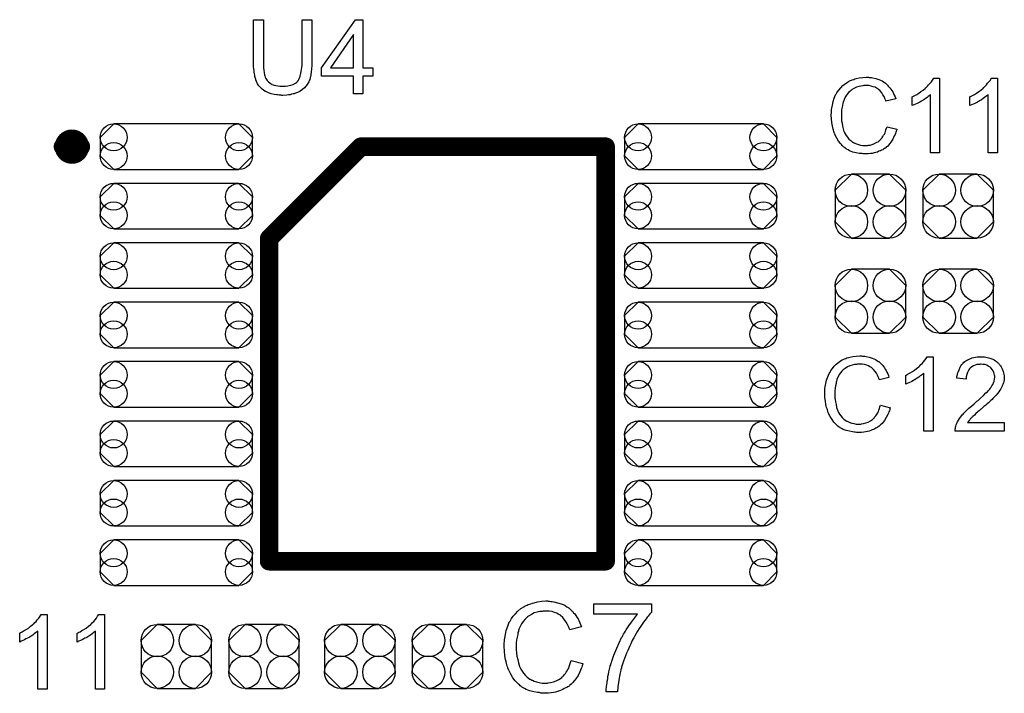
# Model space of a CAD drawing. Extents: x -0.07 to 0.95, y -0.15 to 2.1.
# Tile 9 of 16: x 0.27 to 0.69, y 0.44 to 0.73. Entities that reach past the tile are written whole.
import ezdxf

# ---------------------------------------------------------------- set-up
doc = ezdxf.new("R2010")
doc.units = 0
doc.layers.get('0').update_dxf_attribs({"linetype": 'CONTINUOUS'})
doc.layers.add('gto', color=2, linetype='CONTINUOUS')
doc.layers.add('gts', color=1, linetype='CONTINUOUS')

# ---------------------------------------------------------------- blocks, each defined once
blk = doc.blocks.new('D10')
at = {"const_width": 0.00395}
blk.add_lwpolyline([(-0.001975, 0, 1), (0.001975, 0, 1)], format="xyb", close=True, dxfattribs=at)
blk = doc.blocks.new('D14')
at = {"const_width": 0.004}
blk.add_lwpolyline([(-0.002, 0, 1), (0.002, 0, 1)], format="xyb", close=True, dxfattribs=at)
blk = doc.blocks.new('D35')
blk.add_lwpolyline([(-0.0152, 0.0068), (-0.0152, -0.0068), (-0.0082, -0.0138), (0.0082, -0.0138), (0.0152, -0.0068), (0.0152, 0.0068), (0.0082, 0.0138), (-0.0082, 0.0138)], close=True)
for centre in [(-0.0082, 0.0068), (0.0082, 0.0068), (-0.0082, -0.0068), (0.0082, -0.0068)]:
    blk.add_circle(centre, 0.007)
blk = doc.blocks.new('D43')
blk.add_lwpolyline([(0.027, 0.0098), (-0.027, 0.0098), (-0.0328, 0.004), (-0.0328, -0.004), (-0.027, -0.0098), (0.027, -0.0098), (0.0328, -0.004), (0.0328, 0.004)], close=True)
for centre in [(-0.027, 0.004), (0.027, 0.004), (-0.027, -0.004), (0.027, -0.004)]:
    blk.add_circle(centre, 0.0058)

msp = doc.modelspace()

# ---------------------------------------------------------------- linework, layer by layer
at = {"layer": 'gto', "color": 2}
for points in [[(0.3954, 0.7158), (0.3954, 0.7157), (0.3954, 0.7156), (0.3954, 0.7153), (0.3954, 0.715), (0.3954, 0.7146), (0.3954, 0.7141), (0.3953, 0.7136), (0.3953, 0.713), (0.3951, 0.7118), (0.395, 0.7105), (0.3947, 0.7092), (0.3945, 0.7086), (0.3943, 0.7081), (0.3943, 0.708), (0.3943, 0.7079), (0.3942, 0.7078), (0.3941, 0.7076), (0.3938, 0.7071), (0.3934, 0.7064), (0.3928, 0.7057), (0.3922, 0.705), (0.3914, 0.7042), (0.3903, 0.7035), (0.3903, 0.7035), (0.3902, 0.7034), (0.3901, 0.7034), (0.3898, 0.7032), (0.3896, 0.7031), (0.3892, 0.7029), (0.3888, 0.7028), (0.3884, 0.7026), (0.3878, 0.7024), (0.3873, 0.7023), (0.3867, 0.7022), (0.386, 0.702), (0.3853, 0.7019), (0.3846, 0.7018), (0.3829, 0.7017), (0.3825, 0.7017), (0.3822, 0.7018), (0.3818, 0.7018), (0.3813, 0.7018), (0.3808, 0.7019), (0.3803, 0.7019), (0.3792, 0.7021), (0.3779, 0.7024), (0.3767, 0.7028), (0.3756, 0.7033), (0.3755, 0.7033), (0.3754, 0.7034), (0.3753, 0.7034), (0.3751, 0.7035), (0.3746, 0.7039), (0.374, 0.7044), (0.3733, 0.7051), (0.3726, 0.7058), (0.372, 0.7067), (0.3715, 0.7077), (0.3715, 0.7078), (0.3714, 0.7079), (0.3714, 0.7081), (0.3713, 0.7083), (0.3712, 0.7086), (0.3711, 0.7089), (0.371, 0.7094), (0.3709, 0.7099), (0.3708, 0.7104), (0.3707, 0.711), (0.3706, 0.7117), (0.3705, 0.7124), (0.3704, 0.7131), (0.3703, 0.714), (0.3703, 0.7149), (0.3703, 0.7158), (0.3703, 0.7343), (0.3745, 0.7343), (0.3745, 0.7158), (0.3745, 0.7157), (0.3745, 0.7156), (0.3745, 0.7154), (0.3745, 0.7151), (0.3746, 0.7148), (0.3746, 0.7143), (0.3746, 0.7135), (0.3747, 0.7125), (0.3749, 0.7114), (0.375, 0.7105), (0.3751, 0.7101), (0.3753, 0.7096), (0.3753, 0.7095), (0.3754, 0.7093), (0.3756, 0.709), (0.3759, 0.7085), (0.3762, 0.7081), (0.3767, 0.7076), (0.3773, 0.7071), (0.3779, 0.7066), (0.378, 0.7066), (0.3782, 0.7064), (0.3787, 0.7063), (0.3792, 0.7061), (0.3799, 0.7059), (0.3807, 0.7058), (0.3816, 0.7056), (0.3825, 0.7056), (0.383, 0.7056), (0.3833, 0.7056), (0.3837, 0.7056), (0.3841, 0.7057), (0.3851, 0.7058), (0.3862, 0.7061), (0.3873, 0.7064), (0.3883, 0.707), (0.3888, 0.7073), (0.3892, 0.7077), (0.3892, 0.7077), (0.3893, 0.7077), (0.3894, 0.7079), (0.3895, 0.7081), (0.3896, 0.7083), (0.3898, 0.7086), (0.39, 0.709), (0.3902, 0.7095), (0.3904, 0.71), (0.3905, 0.7106), (0.3907, 0.7113), (0.3908, 0.712), (0.391, 0.7128), (0.3911, 0.7137), (0.3912, 0.7147), (0.3912, 0.7158), (0.3912, 0.7343), (0.3954, 0.7343), (0.3954, 0.7158)], [(0.4174, 0.7136), (0.4217, 0.7136), (0.4217, 0.71), (0.4174, 0.71), (0.4174, 0.7023), (0.4134, 0.7023), (0.4134, 0.71), (0.3995, 0.71), (0.3995, 0.7136), (0.4142, 0.7343), (0.4174, 0.7343), (0.4174, 0.7136)], [(0.4134, 0.7279), (0.4034, 0.7136), (0.4134, 0.7136), (0.4134, 0.7279)], [(0.6351, 0.7095), (0.6355, 0.7094), (0.636, 0.7094), (0.6365, 0.7094), (0.6371, 0.7092), (0.6384, 0.7089), (0.6398, 0.7085), (0.6404, 0.7082), (0.6411, 0.7079), (0.6417, 0.7075), (0.6424, 0.7071), (0.6424, 0.707), (0.6425, 0.707), (0.6427, 0.7069), (0.6429, 0.7066), (0.6432, 0.7064), (0.6435, 0.7061), (0.6438, 0.7057), (0.6442, 0.7053), (0.6446, 0.7049), (0.6449, 0.7043), (0.6453, 0.7038), (0.6457, 0.7032), (0.646, 0.7025), (0.6464, 0.7018), (0.6467, 0.701), (0.647, 0.7002), (0.6428, 0.6992), (0.6428, 0.6993), (0.6428, 0.6994), (0.6427, 0.6996), (0.6426, 0.6998), (0.6425, 0.7001), (0.6423, 0.7004), (0.642, 0.7012), (0.6415, 0.702), (0.641, 0.7028), (0.6403, 0.7036), (0.6395, 0.7043), (0.6394, 0.7044), (0.6392, 0.7046), (0.6387, 0.7048), (0.6381, 0.7052), (0.6373, 0.7054), (0.6364, 0.7057), (0.6354, 0.7059), (0.6342, 0.7059), (0.6338, 0.7059), (0.6336, 0.7059), (0.6333, 0.7059), (0.6329, 0.7058), (0.632, 0.7057), (0.6311, 0.7055), (0.6301, 0.7052), (0.629, 0.7047), (0.628, 0.7041), (0.628, 0.7041), (0.6279, 0.704), (0.6276, 0.7038), (0.6272, 0.7034), (0.6267, 0.7029), (0.6261, 0.7022), (0.6255, 0.7014), (0.625, 0.7004), (0.6246, 0.6994), (0.6246, 0.6993), (0.6245, 0.6992), (0.6245, 0.6991), (0.6244, 0.6989), (0.6243, 0.6986), (0.6242, 0.6983), (0.6241, 0.6975), (0.6239, 0.6966), (0.6237, 0.6955), (0.6236, 0.6944), (0.6236, 0.6932), (0.6236, 0.6932), (0.6236, 0.693), (0.6236, 0.6928), (0.6236, 0.6925), (0.6236, 0.6922), (0.6236, 0.6918), (0.6237, 0.6913), (0.6237, 0.6908), (0.6239, 0.6897), (0.6241, 0.6885), (0.6244, 0.6873), (0.6247, 0.6861), (0.6247, 0.6861), (0.6248, 0.686), (0.6249, 0.6858), (0.625, 0.6856), (0.6252, 0.6851), (0.6257, 0.6844), (0.6262, 0.6837), (0.6268, 0.6829), (0.6276, 0.6822), (0.6284, 0.6815), (0.6285, 0.6815), (0.6286, 0.6815), (0.6287, 0.6814), (0.6289, 0.6813), (0.6291, 0.6812), (0.6294, 0.6811), (0.6301, 0.6808), (0.6309, 0.6805), (0.6318, 0.6803), (0.6328, 0.6801), (0.6339, 0.6801), (0.6342, 0.6801), (0.6345, 0.6801), (0.6348, 0.6801), (0.6351, 0.6802), (0.636, 0.6803), (0.6369, 0.6806), (0.6379, 0.6809), (0.6389, 0.6815), (0.6394, 0.6817), (0.6399, 0.6821), (0.6399, 0.6821), (0.64, 0.6822), (0.6401, 0.6823), (0.6403, 0.6825), (0.6405, 0.6827), (0.6407, 0.683), (0.641, 0.6833), (0.6412, 0.6836), (0.6415, 0.684), (0.6418, 0.6845), (0.6421, 0.685), (0.6424, 0.6855), (0.6426, 0.6861), (0.6428, 0.6868), (0.6431, 0.6875), (0.6433, 0.6882), (0.6475, 0.6871), (0.6475, 0.6871), (0.6475, 0.6869), (0.6474, 0.6866), (0.6472, 0.6863), (0.6471, 0.6858), (0.6469, 0.6853), (0.6467, 0.6848), (0.6464, 0.6842), (0.6458, 0.6829), (0.6449, 0.6816), (0.6444, 0.6809), (0.6439, 0.6803), (0.6434, 0.6797), (0.6427, 0.6792), (0.6427, 0.6791), (0.6426, 0.679), (0.6423, 0.679), (0.6421, 0.6788), (0.6417, 0.6785), (0.6414, 0.6783), (0.6409, 0.6781), (0.6404, 0.6778), (0.6398, 0.6776), (0.6391, 0.6773), (0.6384, 0.6771), (0.6377, 0.6769), (0.6369, 0.6767), (0.6361, 0.6766), (0.6352, 0.6765), (0.6343, 0.6765), (0.6337, 0.6765), (0.6334, 0.6765), (0.633, 0.6765), (0.6325, 0.6766), (0.6319, 0.6766), (0.6313, 0.6767), (0.6299, 0.677), (0.6285, 0.6773), (0.6271, 0.6778), (0.6265, 0.6782), (0.6258, 0.6785), (0.6258, 0.6786), (0.6257, 0.6786), (0.6255, 0.6788), (0.6253, 0.679), (0.6251, 0.6791), (0.6247, 0.6794), (0.6244, 0.6797), (0.624, 0.6801), (0.6236, 0.6805), (0.6232, 0.6809), (0.6224, 0.682), (0.6216, 0.6833), (0.6209, 0.6846), (0.6209, 0.6847), (0.6208, 0.6848), (0.6208, 0.6851), (0.6206, 0.6853), (0.6205, 0.6857), (0.6204, 0.6862), (0.6202, 0.6867), (0.6201, 0.6872), (0.6199, 0.6878), (0.6197, 0.6885), (0.6195, 0.69), (0.6193, 0.6916), (0.6192, 0.6932), (0.6192, 0.6933), (0.6192, 0.6935), (0.6192, 0.6937), (0.6193, 0.6941), (0.6193, 0.6945), (0.6193, 0.695), (0.6194, 0.6956), (0.6195, 0.6962), (0.6197, 0.6975), (0.62, 0.699), (0.6205, 0.7005), (0.6211, 0.7019), (0.6212, 0.702), (0.6212, 0.7021), (0.6213, 0.7023), (0.6215, 0.7025), (0.6217, 0.7028), (0.6219, 0.7032), (0.6225, 0.704), (0.6233, 0.705), (0.6242, 0.7059), (0.6253, 0.7068), (0.6265, 0.7076), (0.6266, 0.7076), (0.6267, 0.7077), (0.6269, 0.7078), (0.6271, 0.7079), (0.6275, 0.7081), (0.6279, 0.7082), (0.6283, 0.7084), (0.6289, 0.7086), (0.6294, 0.7088), (0.63, 0.7089), (0.6313, 0.7092), (0.6328, 0.7094), (0.6343, 0.7095), (0.6348, 0.7095), (0.6351, 0.7095)], [(0.6659, 0.677), (0.662, 0.677), (0.662, 0.702), (0.6619, 0.702), (0.6617, 0.7018), (0.6614, 0.7015), (0.661, 0.7012), (0.6605, 0.7008), (0.6598, 0.7003), (0.6591, 0.6998), (0.6582, 0.6993), (0.6582, 0.6993), (0.6581, 0.6992), (0.6579, 0.6991), (0.6574, 0.6988), (0.6568, 0.6985), (0.6562, 0.6982), (0.6555, 0.6979), (0.6548, 0.6976), (0.6541, 0.6973), (0.6541, 0.7011), (0.6542, 0.7011), (0.6543, 0.7012), (0.6544, 0.7012), (0.6547, 0.7014), (0.655, 0.7015), (0.6553, 0.7017), (0.6561, 0.7021), (0.657, 0.7027), (0.6579, 0.7033), (0.6589, 0.704), (0.6599, 0.7048), (0.6599, 0.7049), (0.6599, 0.7049), (0.6601, 0.7051), (0.6603, 0.7052), (0.6607, 0.7057), (0.6612, 0.7062), (0.6618, 0.7069), (0.6624, 0.7076), (0.6629, 0.7083), (0.6634, 0.7091), (0.6659, 0.7091), (0.6659, 0.677)], [(0.6908, 0.677), (0.6868, 0.677), (0.6868, 0.702), (0.6868, 0.702), (0.6866, 0.7018), (0.6863, 0.7015), (0.6858, 0.7012), (0.6853, 0.7008), (0.6847, 0.7003), (0.6839, 0.6998), (0.6831, 0.6993), (0.683, 0.6993), (0.683, 0.6992), (0.6827, 0.6991), (0.6823, 0.6988), (0.6817, 0.6985), (0.6811, 0.6982), (0.6804, 0.6979), (0.6797, 0.6976), (0.679, 0.6973), (0.679, 0.7011), (0.679, 0.7011), (0.6791, 0.7012), (0.6793, 0.7012), (0.6795, 0.7014), (0.6798, 0.7015), (0.6801, 0.7017), (0.6809, 0.7021), (0.6818, 0.7027), (0.6828, 0.7033), (0.6837, 0.704), (0.6847, 0.7048), (0.6848, 0.7049), (0.6848, 0.7049), (0.6849, 0.7051), (0.6851, 0.7052), (0.6855, 0.7057), (0.6861, 0.7062), (0.6866, 0.7069), (0.6872, 0.7076), (0.6878, 0.7083), (0.6882, 0.7091), (0.6908, 0.7091), (0.6908, 0.677)], [(0.6323, 0.5895), (0.6327, 0.5894), (0.6332, 0.5894), (0.6337, 0.5894), (0.6343, 0.5892), (0.6355, 0.5889), (0.6369, 0.5885), (0.6376, 0.5882), (0.6383, 0.5879), (0.6389, 0.5875), (0.6396, 0.5871), (0.6396, 0.587), (0.6397, 0.587), (0.6399, 0.5869), (0.6401, 0.5866), (0.6403, 0.5864), (0.6407, 0.5861), (0.641, 0.5857), (0.6414, 0.5853), (0.6417, 0.5849), (0.6421, 0.5843), (0.6425, 0.5838), (0.6429, 0.5832), (0.6432, 0.5825), (0.6436, 0.5818), (0.6439, 0.581), (0.6441, 0.5802), (0.64, 0.5792), (0.64, 0.5793), (0.6399, 0.5794), (0.6398, 0.5796), (0.6397, 0.5798), (0.6396, 0.5801), (0.6395, 0.5804), (0.6391, 0.5812), (0.6387, 0.582), (0.6381, 0.5828), (0.6374, 0.5836), (0.6367, 0.5843), (0.6366, 0.5844), (0.6363, 0.5846), (0.6359, 0.5848), (0.6353, 0.5852), (0.6345, 0.5854), (0.6336, 0.5857), (0.6325, 0.5859), (0.6314, 0.5859), (0.631, 0.5859), (0.6308, 0.5859), (0.6305, 0.5859), (0.6301, 0.5858), (0.6292, 0.5857), (0.6282, 0.5855), (0.6272, 0.5852), (0.6262, 0.5847), (0.6252, 0.5841), (0.6251, 0.5841), (0.6251, 0.584), (0.6248, 0.5838), (0.6244, 0.5834), (0.6238, 0.5829), (0.6232, 0.5822), (0.6227, 0.5814), (0.6222, 0.5804), (0.6217, 0.5794), (0.6217, 0.5793), (0.6217, 0.5792), (0.6216, 0.5791), (0.6216, 0.5789), (0.6215, 0.5786), (0.6214, 0.5783), (0.6213, 0.5775), (0.6211, 0.5766), (0.6209, 0.5755), (0.6208, 0.5744), (0.6208, 0.5732), (0.6208, 0.5732), (0.6208, 0.573), (0.6208, 0.5728), (0.6208, 0.5725), (0.6208, 0.5722), (0.6208, 0.5718), (0.6208, 0.5713), (0.6209, 0.5708), (0.621, 0.5697), (0.6213, 0.5685), (0.6215, 0.5673), (0.6219, 0.5661), (0.6219, 0.5661), (0.622, 0.566), (0.622, 0.5658), (0.6221, 0.5656), (0.6224, 0.5651), (0.6228, 0.5644), (0.6233, 0.5637), (0.624, 0.5629), (0.6247, 0.5622), (0.6256, 0.5615), (0.6256, 0.5615), (0.6257, 0.5615), (0.6259, 0.5614), (0.6261, 0.5613), (0.6263, 0.5612), (0.6266, 0.5611), (0.6272, 0.5608), (0.6281, 0.5605), (0.629, 0.5603), (0.63, 0.5601), (0.6311, 0.5601), (0.6314, 0.5601), (0.6317, 0.5601), (0.632, 0.5601), (0.6323, 0.5602), (0.6331, 0.5603), (0.6341, 0.5606), (0.6351, 0.5609), (0.6361, 0.5615), (0.6366, 0.5617), (0.6371, 0.5621), (0.6371, 0.5621), (0.6372, 0.5622), (0.6373, 0.5623), (0.6375, 0.5625), (0.6377, 0.5627), (0.6379, 0.563), (0.6382, 0.5633), (0.6384, 0.5636), (0.6387, 0.564), (0.639, 0.5645), (0.6393, 0.565), (0.6396, 0.5655), (0.6398, 0.5661), (0.64, 0.5668), (0.6402, 0.5675), (0.6404, 0.5682), (0.6447, 0.5671), (0.6447, 0.5671), (0.6446, 0.5669), (0.6445, 0.5666), (0.6444, 0.5663), (0.6443, 0.5658), (0.6441, 0.5653), (0.6439, 0.5648), (0.6436, 0.5642), (0.6429, 0.5629), (0.6421, 0.5616), (0.6416, 0.5609), (0.6411, 0.5603), (0.6405, 0.5597), (0.6399, 0.5592), (0.6398, 0.5591), (0.6397, 0.559), (0.6395, 0.559), (0.6393, 0.5588), (0.6389, 0.5585), (0.6385, 0.5583), (0.638, 0.5581), (0.6375, 0.5578), (0.6369, 0.5576), (0.6363, 0.5573), (0.6356, 0.5571), (0.6348, 0.5569), (0.6341, 0.5567), (0.6332, 0.5566), (0.6323, 0.5565), (0.6314, 0.5565), (0.6309, 0.5565), (0.6305, 0.5565), (0.6301, 0.5565), (0.6296, 0.5566), (0.6291, 0.5566), (0.6284, 0.5567), (0.6271, 0.557), (0.6257, 0.5573), (0.6243, 0.5578), (0.6237, 0.5582), (0.623, 0.5585), (0.623, 0.5586), (0.6229, 0.5586), (0.6227, 0.5588), (0.6225, 0.559), (0.6222, 0.5591), (0.6219, 0.5594), (0.6215, 0.5597), (0.6212, 0.5601), (0.6208, 0.5605), (0.6204, 0.5609), (0.6196, 0.562), (0.6188, 0.5633), (0.6181, 0.5646), (0.6181, 0.5647), (0.618, 0.5648), (0.6179, 0.5651), (0.6178, 0.5653), (0.6177, 0.5657), (0.6176, 0.5662), (0.6174, 0.5667), (0.6172, 0.5672), (0.6171, 0.5678), (0.6169, 0.5685), (0.6167, 0.57), (0.6165, 0.5716), (0.6164, 0.5732), (0.6164, 0.5733), (0.6164, 0.5735), (0.6164, 0.5737), (0.6165, 0.5741), (0.6165, 0.5745), (0.6165, 0.575), (0.6165, 0.5756), (0.6166, 0.5762), (0.6169, 0.5775), (0.6172, 0.579), (0.6177, 0.5805), (0.6183, 0.5819), (0.6184, 0.582), (0.6184, 0.5821), (0.6185, 0.5823), (0.6187, 0.5825), (0.6189, 0.5828), (0.6191, 0.5832), (0.6197, 0.584), (0.6205, 0.585), (0.6214, 0.5859), (0.6225, 0.5868), (0.6237, 0.5876), (0.6238, 0.5876), (0.6239, 0.5877), (0.6241, 0.5878), (0.6243, 0.5879), (0.6247, 0.5881), (0.625, 0.5882), (0.6255, 0.5884), (0.626, 0.5886), (0.6266, 0.5888), (0.6272, 0.5889), (0.6285, 0.5892), (0.6299, 0.5894), (0.6315, 0.5895), (0.6319, 0.5895), (0.6323, 0.5895)], [(0.6631, 0.557), (0.6591, 0.557), (0.6591, 0.582), (0.6591, 0.582), (0.6589, 0.5818), (0.6586, 0.5815), (0.6581, 0.5812), (0.6576, 0.5808), (0.657, 0.5803), (0.6562, 0.5798), (0.6554, 0.5793), (0.6554, 0.5793), (0.6553, 0.5792), (0.655, 0.5791), (0.6546, 0.5788), (0.654, 0.5785), (0.6534, 0.5782), (0.6527, 0.5779), (0.652, 0.5776), (0.6513, 0.5773), (0.6513, 0.5811), (0.6513, 0.5811), (0.6514, 0.5812), (0.6516, 0.5812), (0.6518, 0.5814), (0.6521, 0.5815), (0.6524, 0.5817), (0.6532, 0.5821), (0.6542, 0.5827), (0.6551, 0.5833), (0.656, 0.584), (0.657, 0.5848), (0.6571, 0.5849), (0.6571, 0.5849), (0.6573, 0.5851), (0.6574, 0.5852), (0.6579, 0.5857), (0.6584, 0.5862), (0.659, 0.5869), (0.6596, 0.5876), (0.6601, 0.5883), (0.6605, 0.5891), (0.6631, 0.5891), (0.6631, 0.557)], [(0.6845, 0.5891), (0.6849, 0.589), (0.6853, 0.589), (0.6858, 0.5889), (0.6864, 0.5888), (0.6876, 0.5885), (0.6888, 0.588), (0.6894, 0.5877), (0.69, 0.5874), (0.6905, 0.587), (0.691, 0.5865), (0.6911, 0.5865), (0.6912, 0.5864), (0.6913, 0.5863), (0.6914, 0.5861), (0.6917, 0.5858), (0.6919, 0.5855), (0.6921, 0.5852), (0.6924, 0.5848), (0.6929, 0.5839), (0.6933, 0.5828), (0.6935, 0.5822), (0.6936, 0.5816), (0.6937, 0.5809), (0.6937, 0.5803), (0.6937, 0.5802), (0.6937, 0.5799), (0.6937, 0.5796), (0.6937, 0.5791), (0.6936, 0.5785), (0.6934, 0.5779), (0.6932, 0.5772), (0.6929, 0.5765), (0.6929, 0.5764), (0.6928, 0.5761), (0.6926, 0.5758), (0.6923, 0.5753), (0.6919, 0.5747), (0.6915, 0.574), (0.6909, 0.5733), (0.6903, 0.5725), (0.6902, 0.5724), (0.69, 0.5722), (0.6897, 0.5719), (0.6895, 0.5717), (0.6892, 0.5714), (0.6889, 0.5711), (0.6885, 0.5707), (0.688, 0.5703), (0.6876, 0.5698), (0.687, 0.5693), (0.6864, 0.5688), (0.6858, 0.5682), (0.685, 0.5676), (0.6843, 0.5669), (0.6842, 0.5669), (0.6841, 0.5668), (0.684, 0.5667), (0.6837, 0.5665), (0.6834, 0.5662), (0.6831, 0.5659), (0.6824, 0.5653), (0.6816, 0.5646), (0.6809, 0.5639), (0.6802, 0.5633), (0.6799, 0.5631), (0.6797, 0.5629), (0.6797, 0.5628), (0.6795, 0.5627), (0.6793, 0.5625), (0.6791, 0.5622), (0.6789, 0.5619), (0.6786, 0.5616), (0.678, 0.5608), (0.6938, 0.5608), (0.6938, 0.557), (0.6726, 0.557), (0.6726, 0.5571), (0.6726, 0.5572), (0.6726, 0.5575), (0.6726, 0.5579), (0.6727, 0.5583), (0.6728, 0.5588), (0.6729, 0.5592), (0.6731, 0.5597), (0.6731, 0.5598), (0.6731, 0.5598), (0.6732, 0.5601), (0.6734, 0.5605), (0.6737, 0.5611), (0.674, 0.5617), (0.6745, 0.5625), (0.675, 0.5632), (0.6756, 0.564), (0.6756, 0.564), (0.6757, 0.5641), (0.676, 0.5644), (0.6764, 0.5648), (0.677, 0.5654), (0.6777, 0.5661), (0.6785, 0.5669), (0.6796, 0.5678), (0.6808, 0.5688), (0.6808, 0.5688), (0.681, 0.569), (0.6813, 0.5692), (0.6816, 0.5695), (0.682, 0.5699), (0.6825, 0.5703), (0.683, 0.5707), (0.6836, 0.5712), (0.6848, 0.5724), (0.6859, 0.5735), (0.6865, 0.574), (0.687, 0.5746), (0.6875, 0.5751), (0.6878, 0.5756), (0.6878, 0.5756), (0.6879, 0.5757), (0.688, 0.5758), (0.6881, 0.576), (0.6884, 0.5765), (0.6888, 0.5771), (0.6891, 0.5779), (0.6895, 0.5786), (0.6896, 0.5795), (0.6897, 0.5803), (0.6897, 0.5804), (0.6897, 0.5804), (0.6897, 0.5807), (0.6896, 0.5812), (0.6895, 0.5817), (0.6893, 0.5823), (0.689, 0.583), (0.6886, 0.5836), (0.688, 0.5843), (0.6879, 0.5844), (0.6877, 0.5846), (0.6874, 0.5848), (0.6869, 0.5851), (0.6862, 0.5854), (0.6855, 0.5857), (0.6846, 0.5858), (0.6836, 0.5859), (0.6834, 0.5859), (0.6832, 0.5858), (0.6826, 0.5858), (0.682, 0.5857), (0.6813, 0.5855), (0.6805, 0.5852), (0.6798, 0.5847), (0.6791, 0.5842), (0.679, 0.5841), (0.6788, 0.5839), (0.6785, 0.5835), (0.6782, 0.5829), (0.6779, 0.5823), (0.6776, 0.5815), (0.6774, 0.5805), (0.6773, 0.5795), (0.6733, 0.5799), (0.6733, 0.5799), (0.6734, 0.5801), (0.6734, 0.5803), (0.6734, 0.5806), (0.6735, 0.581), (0.6736, 0.5814), (0.6737, 0.5819), (0.6739, 0.5824), (0.6743, 0.5835), (0.6748, 0.5846), (0.6751, 0.5852), (0.6755, 0.5858), (0.676, 0.5863), (0.6764, 0.5867), (0.6765, 0.5868), (0.6766, 0.5868), (0.6767, 0.587), (0.6769, 0.5871), (0.6772, 0.5873), (0.6775, 0.5875), (0.6779, 0.5877), (0.6784, 0.5879), (0.6789, 0.5882), (0.6794, 0.5884), (0.68, 0.5886), (0.6807, 0.5888), (0.6814, 0.5889), (0.6821, 0.589), (0.6829, 0.5891), (0.6837, 0.5891), (0.6842, 0.5891), (0.6845, 0.5891)], [(0.4973, 0.4838), (0.4978, 0.4838), (0.4984, 0.4837), (0.499, 0.4836), (0.4997, 0.4835), (0.5012, 0.4831), (0.5029, 0.4826), (0.5037, 0.4823), (0.5045, 0.4819), (0.5053, 0.4814), (0.5061, 0.4809), (0.5061, 0.4809), (0.5062, 0.4808), (0.5064, 0.4807), (0.5067, 0.4804), (0.507, 0.4801), (0.5074, 0.4797), (0.5078, 0.4793), (0.5082, 0.4788), (0.5087, 0.4783), (0.5091, 0.4776), (0.5096, 0.4769), (0.5101, 0.4762), (0.5104, 0.4754), (0.5109, 0.4745), (0.5112, 0.4737), (0.5116, 0.4727), (0.5066, 0.4715), (0.5066, 0.4715), (0.5065, 0.4717), (0.5064, 0.4719), (0.5063, 0.4722), (0.5062, 0.4725), (0.506, 0.4729), (0.5056, 0.4738), (0.505, 0.4748), (0.5043, 0.4758), (0.5035, 0.4768), (0.5026, 0.4776), (0.5025, 0.4777), (0.5022, 0.4779), (0.5016, 0.4782), (0.5009, 0.4786), (0.5, 0.4789), (0.4989, 0.4793), (0.4976, 0.4795), (0.4962, 0.4795), (0.4958, 0.4795), (0.4955, 0.4795), (0.4951, 0.4795), (0.4947, 0.4794), (0.4936, 0.4793), (0.4925, 0.479), (0.4912, 0.4787), (0.49, 0.4781), (0.4888, 0.4774), (0.4887, 0.4774), (0.4887, 0.4773), (0.4883, 0.477), (0.4878, 0.4765), (0.4872, 0.4759), (0.4865, 0.475), (0.4858, 0.4741), (0.4852, 0.4729), (0.4846, 0.4717), (0.4846, 0.4716), (0.4846, 0.4715), (0.4845, 0.4713), (0.4845, 0.471), (0.4844, 0.4707), (0.4842, 0.4703), (0.4841, 0.4694), (0.4839, 0.4683), (0.4836, 0.4671), (0.4835, 0.4657), (0.4835, 0.4643), (0.4835, 0.4642), (0.4835, 0.4641), (0.4835, 0.4638), (0.4835, 0.4634), (0.4835, 0.4631), (0.4835, 0.4626), (0.4836, 0.462), (0.4836, 0.4614), (0.4838, 0.4601), (0.4841, 0.4586), (0.4844, 0.4572), (0.4849, 0.4557), (0.4849, 0.4557), (0.4849, 0.4556), (0.485, 0.4554), (0.4851, 0.4551), (0.4855, 0.4545), (0.486, 0.4537), (0.4866, 0.4528), (0.4874, 0.4518), (0.4882, 0.451), (0.4893, 0.4502), (0.4894, 0.4502), (0.4895, 0.4502), (0.4896, 0.4501), (0.4899, 0.45), (0.4901, 0.4498), (0.4905, 0.4497), (0.4912, 0.4493), (0.4922, 0.449), (0.4933, 0.4487), (0.4946, 0.4485), (0.4958, 0.4485), (0.4962, 0.4485), (0.4966, 0.4485), (0.497, 0.4485), (0.4973, 0.4486), (0.4983, 0.4488), (0.4995, 0.4491), (0.5007, 0.4495), (0.5019, 0.4501), (0.5025, 0.4505), (0.5031, 0.4509), (0.5031, 0.451), (0.5032, 0.451), (0.5033, 0.4512), (0.5036, 0.4513), (0.5038, 0.4516), (0.5041, 0.452), (0.5044, 0.4523), (0.5047, 0.4527), (0.505, 0.4532), (0.5054, 0.4538), (0.5057, 0.4543), (0.5061, 0.455), (0.5063, 0.4557), (0.5066, 0.4565), (0.5069, 0.4573), (0.5071, 0.4582), (0.5122, 0.457), (0.5122, 0.4569), (0.5122, 0.4567), (0.5121, 0.4563), (0.5119, 0.4559), (0.5117, 0.4554), (0.5115, 0.4548), (0.5112, 0.4541), (0.5109, 0.4534), (0.5101, 0.4518), (0.5091, 0.4503), (0.5085, 0.4495), (0.5079, 0.4487), (0.5072, 0.4481), (0.5064, 0.4474), (0.5064, 0.4473), (0.5063, 0.4472), (0.506, 0.4471), (0.5057, 0.4469), (0.5053, 0.4466), (0.5048, 0.4464), (0.5042, 0.4461), (0.5036, 0.4458), (0.5029, 0.4455), (0.5021, 0.4452), (0.5013, 0.4449), (0.5004, 0.4446), (0.4995, 0.4444), (0.4985, 0.4443), (0.4974, 0.4442), (0.4963, 0.4441), (0.4957, 0.4441), (0.4952, 0.4442), (0.4947, 0.4442), (0.4941, 0.4442), (0.4935, 0.4444), (0.4927, 0.4445), (0.4911, 0.4447), (0.4894, 0.4452), (0.4877, 0.4458), (0.487, 0.4462), (0.4862, 0.4466), (0.4861, 0.4467), (0.486, 0.4467), (0.4858, 0.4469), (0.4856, 0.4471), (0.4852, 0.4473), (0.4849, 0.4477), (0.4844, 0.4481), (0.484, 0.4485), (0.4835, 0.449), (0.483, 0.4495), (0.482, 0.4508), (0.4811, 0.4523), (0.4803, 0.454), (0.4803, 0.454), (0.4801, 0.4542), (0.4801, 0.4545), (0.4799, 0.4548), (0.4798, 0.4552), (0.4796, 0.4558), (0.4794, 0.4564), (0.4793, 0.4571), (0.4791, 0.4578), (0.4789, 0.4586), (0.4786, 0.4603), (0.4784, 0.4623), (0.4783, 0.4643), (0.4783, 0.4643), (0.4783, 0.4646), (0.4783, 0.4649), (0.4783, 0.4653), (0.4783, 0.4658), (0.4784, 0.4664), (0.4784, 0.4671), (0.4785, 0.4678), (0.4788, 0.4694), (0.4792, 0.4712), (0.4798, 0.473), (0.4805, 0.4747), (0.4806, 0.4748), (0.4806, 0.4749), (0.4808, 0.4752), (0.481, 0.4754), (0.4812, 0.4758), (0.4815, 0.4763), (0.4822, 0.4773), (0.4831, 0.4784), (0.4842, 0.4795), (0.4855, 0.4806), (0.487, 0.4815), (0.4871, 0.4816), (0.4872, 0.4816), (0.4875, 0.4818), (0.4877, 0.4819), (0.4882, 0.4821), (0.4886, 0.4823), (0.4892, 0.4825), (0.4898, 0.4827), (0.4905, 0.4829), (0.4912, 0.4831), (0.4927, 0.4835), (0.4945, 0.4838), (0.4963, 0.4839), (0.4969, 0.4839), (0.4973, 0.4838)], [(0.5417, 0.479), (0.5417, 0.4789), (0.5416, 0.4788), (0.5414, 0.4786), (0.5411, 0.4783), (0.5408, 0.4779), (0.5404, 0.4774), (0.5399, 0.4769), (0.5394, 0.4762), (0.5389, 0.4755), (0.5383, 0.4748), (0.5377, 0.4739), (0.5371, 0.473), (0.5364, 0.472), (0.5358, 0.4709), (0.5351, 0.4698), (0.5344, 0.4686), (0.5344, 0.4686), (0.5343, 0.4683), (0.5341, 0.468), (0.5338, 0.4675), (0.5335, 0.4669), (0.5332, 0.4662), (0.5328, 0.4654), (0.5324, 0.4646), (0.532, 0.4636), (0.5315, 0.4626), (0.531, 0.4614), (0.5306, 0.4603), (0.5297, 0.4579), (0.5289, 0.4553), (0.5289, 0.4553), (0.5288, 0.4551), (0.5288, 0.4548), (0.5286, 0.4545), (0.5285, 0.4541), (0.5284, 0.4535), (0.5283, 0.4529), (0.5281, 0.4522), (0.528, 0.4515), (0.5278, 0.4506), (0.5275, 0.4488), (0.5273, 0.4469), (0.5271, 0.4448), (0.5223, 0.4448), (0.5223, 0.4449), (0.5223, 0.445), (0.5223, 0.4452), (0.5223, 0.4456), (0.5223, 0.446), (0.5224, 0.4466), (0.5224, 0.4472), (0.5225, 0.4478), (0.5226, 0.4486), (0.5227, 0.4494), (0.5229, 0.4503), (0.523, 0.4513), (0.5232, 0.4523), (0.5234, 0.4534), (0.524, 0.4557), (0.524, 0.4557), (0.524, 0.456), (0.5242, 0.4563), (0.5243, 0.4568), (0.5245, 0.4573), (0.5247, 0.458), (0.5249, 0.4588), (0.5253, 0.4596), (0.5256, 0.4606), (0.5259, 0.4615), (0.5268, 0.4636), (0.5278, 0.4658), (0.5289, 0.4681), (0.5289, 0.4681), (0.529, 0.4683), (0.5292, 0.4686), (0.5294, 0.469), (0.5297, 0.4696), (0.5301, 0.4702), (0.5305, 0.4708), (0.5309, 0.4715), (0.532, 0.4732), (0.5331, 0.4748), (0.5344, 0.4765), (0.5357, 0.4782), (0.5169, 0.4782), (0.5169, 0.4827), (0.5417, 0.4827), (0.5417, 0.479)], [(0.2813, 0.4459), (0.2773, 0.4459), (0.2773, 0.4709), (0.2773, 0.4709), (0.2771, 0.4707), (0.2768, 0.4704), (0.2763, 0.4701), (0.2758, 0.4697), (0.2752, 0.4692), (0.2744, 0.4687), (0.2736, 0.4682), (0.2735, 0.4682), (0.2735, 0.4682), (0.2732, 0.468), (0.2728, 0.4678), (0.2722, 0.4675), (0.2716, 0.4672), (0.2709, 0.4668), (0.2702, 0.4665), (0.2695, 0.4662), (0.2695, 0.47), (0.2695, 0.47), (0.2696, 0.4701), (0.2698, 0.4702), (0.27, 0.4703), (0.2703, 0.4704), (0.2706, 0.4706), (0.2714, 0.4711), (0.2723, 0.4716), (0.2733, 0.4722), (0.2742, 0.473), (0.2752, 0.4738), (0.2752, 0.4738), (0.2753, 0.4739), (0.2754, 0.474), (0.2756, 0.4741), (0.276, 0.4746), (0.2766, 0.4751), (0.2771, 0.4758), (0.2777, 0.4765), (0.2783, 0.4773), (0.2787, 0.4781), (0.2813, 0.4781), (0.2813, 0.4459)], [(0.3061, 0.4459), (0.3022, 0.4459), (0.3022, 0.4709), (0.3021, 0.4709), (0.3019, 0.4707), (0.3016, 0.4704), (0.3012, 0.4701), (0.3007, 0.4697), (0.3, 0.4692), (0.2993, 0.4687), (0.2984, 0.4682), (0.2984, 0.4682), (0.2984, 0.4682), (0.2981, 0.468), (0.2976, 0.4678), (0.2971, 0.4675), (0.2964, 0.4672), (0.2957, 0.4668), (0.295, 0.4665), (0.2943, 0.4662), (0.2943, 0.47), (0.2944, 0.47), (0.2945, 0.4701), (0.2947, 0.4702), (0.2949, 0.4703), (0.2952, 0.4704), (0.2955, 0.4706), (0.2963, 0.4711), (0.2972, 0.4716), (0.2981, 0.4722), (0.2991, 0.473), (0.3001, 0.4738), (0.3001, 0.4738), (0.3002, 0.4739), (0.3003, 0.474), (0.3005, 0.4741), (0.3009, 0.4746), (0.3014, 0.4751), (0.302, 0.4758), (0.3026, 0.4765), (0.3031, 0.4773), (0.3036, 0.4781), (0.3061, 0.4781), (0.3061, 0.4459)]]:
    msp.add_lwpolyline(points, dxfattribs=at)
at = {"layer": 'gto', "color": 2, "const_width": 0.007}
for points in [[(0.2959, 0.6796, 1), (0.2881, 0.6796)], [(0.2881, 0.6796, 1), (0.2959, 0.6796)]]:
    msp.add_lwpolyline(points, format="xyb", dxfattribs=at)
at = {"layer": 'gto', "color": 2}
for points, const_width in [([(0.377, 0.64), (0.4166, 0.6796)], 0.008), ([(0.4166, 0.6796), (0.522, 0.6796)], 0.008), ([(0.522, 0.501), (0.522, 0.6796)], 0.008), ([(0.2881, 0.6796), (0.2881, 0.6796)], 0.007), ([(0.2959, 0.6796), (0.2959, 0.6796)], 0.007), ([(0.2959, 0.6796), (0.2959, 0.6796)], 0.007), ([(0.377, 0.501), (0.377, 0.64)], 0.008), ([(0.377, 0.501), (0.522, 0.501)], 0.008)]:
    msp.add_lwpolyline(points, dxfattribs=dict(at, const_width=const_width))

# ---------------------------------------------------------------- block references
at = {"layer": 'gto'}
for name, p in [('D10', (0.2881, 0.6796)), ('D10', (0.2881, 0.6796)), ('D10', (0.2959, 0.6796)), ('D10', (0.2959, 0.6796)), ('D10', (0.2959, 0.6796)), ('D10', (0.2959, 0.6796)), ('D14', (0.4166, 0.6796)), ('D14', (0.4166, 0.6796)), ('D14', (0.522, 0.6796)), ('D14', (0.522, 0.6796)), ('D14', (0.377, 0.64)), ('D14', (0.377, 0.64)), ('D14', (0.377, 0.501)), ('D14', (0.377, 0.501)), ('D14', (0.522, 0.501))]:
    msp.add_blockref(name, p, dxfattribs=at)
at = {"layer": 'gts'}
for name, p in [('D43', (0.337, 0.6796)), ('D43', (0.563, 0.6796)), ('D35', (0.6361, 0.654)), ('D35', (0.6739, 0.654)), ('D43', (0.337, 0.654)), ('D43', (0.563, 0.654)), ('D43', (0.337, 0.6284)), ('D43', (0.563, 0.6284)), ('D35', (0.6361, 0.613)), ('D35', (0.6739, 0.613)), ('D43', (0.337, 0.6028)), ('D43', (0.563, 0.6028)), ('D43', (0.337, 0.5772)), ('D43', (0.563, 0.5772)), ('D43', (0.337, 0.5516)), ('D43', (0.563, 0.5516)), ('D43', (0.337, 0.526)), ('D43', (0.563, 0.526)), ('D43', (0.337, 0.5004)), ('D43', (0.563, 0.5004)), ('D35', (0.337, 0.46)), ('D35', (0.3748, 0.46)), ('D35', (0.4161, 0.46)), ('D35', (0.4539, 0.46))]:
    msp.add_blockref(name, p, dxfattribs=at)

doc.saveas('drawing.dxf')
